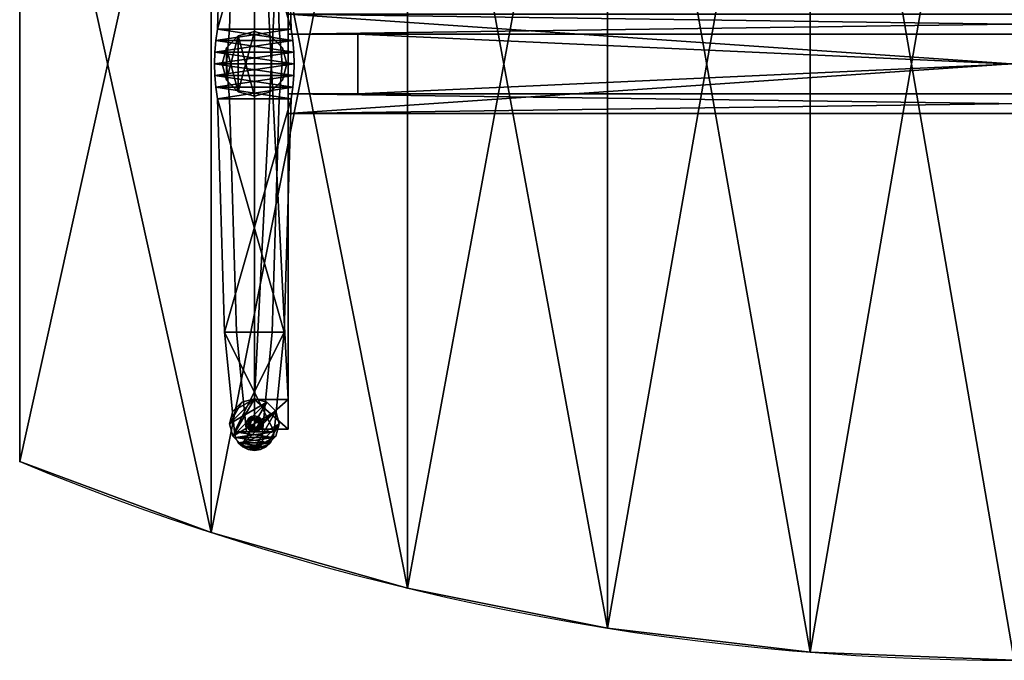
# Model space of a CAD drawing. Extents: x 0 to 2, y -1.07 to 0.27.
# Tile 1 of 4: x 0 to 0.99, y -1 to -0.36. Entities that reach past the tile are written whole.
import ezdxf

# ---------------------------------------------------------------- set-up
doc = ezdxf.new("R2010")
doc.units = 0
for name, color, linetype in [('ASCP2D', 1, 'CONTINUOUS'), ('ASCP3D_ANY', 1, 'CONTINUOUS'), ('ASCP3D_TI__AKZENT_2D', 1, 'CONTINUOUS'), ('ASCP3D_TI__GESTELL', 1, 'CONTINUOUS'), ('ASCP3D_TI__GLEITER', 1, 'CONTINUOUS'), ('ASCP3D_TI__KANTE_2D_2D', 1, 'CONTINUOUS'), ('ASCP3D_TI__PLATTE_2D', 1, 'CONTINUOUS'), ('DEFAULT', 7, 'CONTINUOUS'), ('SNAP', 7, 'CONTINUOUS')]:
    doc.layers.add(name, color=color, linetype=linetype)

# ---------------------------------------------------------------- blocks, each defined once
blk = doc.blocks.new('OB__000000')
at = {"layer": 'ASCP3D_TI__GLEITER'}
mesh = blk.add_polyface(dxfattribs=at)
corners = [(0.004, 0, -0.015), (0.003464, 0.002, -0.015), (0.003464, 0.002), (0.004, 0), (0.002, 0.003464, -0.015), (0.002, 0.003464), (0, 0.004, -0.015), (0, 0.004), (-0.002, 0.003464, -0.015), (-0.002, 0.003464), (-0.003464, 0.002, -0.015), (-0.003464, 0.002), (-0.004, 0, -0.015), (-0.004, 0), (-0.003464, -0.002, -0.015), (-0.003464, -0.002), (-0.002, -0.003464, -0.015), (-0.002, -0.003464), (0, -0.004, -0.015), (0, -0.004), (0.002, -0.003464, -0.015), (0.002, -0.003464), (0.003464, -0.002, -0.015), (0.003464, -0.002), (0.025, 0, -0.018), (0.021651, 0.0125, -0.018), (0.021651, 0.0125, -0.015), (0.025, 0, -0.015), (0.0125, 0.021651, -0.018), (0.0125, 0.021651, -0.015), (0, 0.025, -0.018), (0, 0.025, -0.015), (-0.0125, 0.021651, -0.018), (-0.0125, 0.021651, -0.015), (-0.021651, 0.0125, -0.018), (-0.021651, 0.0125, -0.015), (-0.025, 0, -0.018), (-0.025, 0, -0.015), (-0.021651, -0.0125, -0.018), (-0.021651, -0.0125, -0.015), (-0.0125, -0.021651, -0.018), (-0.0125, -0.021651, -0.015), (0, -0.025, -0.018), (0, -0.025, -0.015), (0.0125, -0.021651, -0.018), (0.0125, -0.021651, -0.015), (0.021651, -0.0125, -0.018), (0.021651, -0.0125, -0.015)]
mesh.append_faces([[corners[k] for k in face] for face in [(0, 2, 3), (3, 1, 0), (1, 5, 2), (2, 4, 1), (4, 7, 5), (5, 6, 4), (6, 9, 7), (7, 8, 6), (8, 11, 9), (9, 10, 8), (10, 13, 11), (11, 12, 10), (12, 15, 13), (13, 14, 12), (14, 17, 15), (15, 16, 14), (16, 19, 17), (17, 18, 16), (18, 21, 19), (19, 20, 18), (20, 23, 21), (21, 22, 20), (22, 3, 23), (23, 0, 22), (24, 26, 27), (27, 25, 24), (25, 29, 26), (26, 28, 25), (28, 31, 29), (29, 30, 28), (30, 33, 31), (31, 32, 30), (32, 35, 33), (33, 34, 32), (34, 37, 35), (35, 36, 34), (36, 39, 37), (37, 38, 36), (38, 41, 39), (39, 40, 38), (40, 43, 41), (41, 42, 40), (42, 45, 43), (43, 44, 42), (44, 47, 45), (45, 46, 44), (46, 27, 47), (47, 24, 46)]], dxfattribs={"vtx0": -1, "color": 253})
mesh.append_faces([[corners[k] for k in face] for face in [(27, 45, 43), (43, 47, 27), (26, 43, 41), (41, 27, 26), (29, 41, 39), (39, 26, 29), (31, 35, 37), (37, 33, 31), (31, 39, 37), (37, 29, 31)]], dxfattribs={"vtx0": -1, "vtx2": -1, "color": 253})
mesh.append_faces([[corners[k] for k in face] for face in [(26, 27, 43), (41, 43, 27), (29, 26, 41), (39, 41, 26), (31, 29, 39), (37, 39, 29)]], dxfattribs={"vtx1": -1, "vtx2": -1, "color": 253})
mesh.append_faces([[corners[k] for k in face] for face in [(0, 1, 2), (3, 2, 1), (1, 4, 5), (2, 5, 4), (4, 6, 7), (5, 7, 6), (6, 8, 9), (7, 9, 8), (8, 10, 11), (9, 11, 10), (10, 12, 13), (11, 13, 12), (12, 14, 15), (13, 15, 14), (14, 16, 17), (15, 17, 16), (16, 18, 19), (17, 19, 18), (18, 20, 21), (19, 21, 20), (20, 22, 23), (21, 23, 22), (22, 0, 3), (23, 3, 0), (24, 25, 26), (27, 26, 25), (25, 28, 29), (26, 29, 28), (28, 30, 31), (29, 31, 30), (30, 32, 33), (31, 33, 32), (32, 34, 35), (33, 35, 34), (34, 36, 37), (35, 37, 36), (36, 38, 39), (37, 39, 38), (38, 40, 41), (39, 41, 40), (40, 42, 43), (41, 43, 42), (42, 44, 45), (43, 45, 44), (44, 46, 47), (45, 47, 46), (46, 24, 27), (47, 27, 24), (27, 47, 45), (43, 45, 47), (31, 33, 35), (37, 35, 33)]], dxfattribs={"vtx2": -1, "color": 253})
blk = doc.blocks.new('OB__000002')
at = {"layer": 'ASCP3D_TI__GLEITER'}
blk.add_blockref('OB__000000', (0.236, -0.762, 0.018), dxfattribs=at)
blk = doc.blocks.new('OB__000005')
at = {"layer": 'ASCP3D_TI__KANTE_2D_2D'}
mesh = blk.add_polyface(dxfattribs=at)
corners = [(2, 0, -0.025), (2, -0.8, -0.025), (2, -0.8), (2, 0), (0, 0, -0.025), (0, -0.8, -0.025), (0, -0.8), (0, 0), (0.192418, -0.871399, -0.025), (0.192418, -0.871399), (0.389869, -0.927398, -0.025), (0.389869, -0.927398), (0.591122, -0.967648, -0.025), (0.591122, -0.967648), (0.794922, -0.991899, -0.025), (0.794922, -0.991899), (1, -1, -0.025), (1, -1), (1.20508, -0.991899), (1.20508, -0.991899, -0.025), (1.40888, -0.967648, -0.025), (1.40888, -0.967648), (1.61013, -0.927398, -0.025), (1.61013, -0.927398), (1.80758, -0.871399, -0.025), (1.80758, -0.871399), (0.192418, 0.071399, -0.025), (0.192418, 0.071399), (0.389869, 0.127398, -0.025), (0.389869, 0.127398), (0.591122, 0.167648, -0.025), (0.591122, 0.167648), (0.794922, 0.191899, -0.025), (0.794922, 0.191899), (1, 0.2, -0.025), (1, 0.2), (1.20508, 0.191899, -0.025), (1.20508, 0.191899), (1.40888, 0.167648, -0.025), (1.40888, 0.167648), (1.61013, 0.127398, -0.025), (1.61013, 0.127398), (1.80758, 0.071399, -0.025), (1.80758, 0.071399)]
mesh.append_faces([[corners[k] for k in face] for face in [(0, 2, 3), (4, 6, 7), (8, 6, 9), (10, 9, 11), (12, 11, 13), (14, 13, 15), (16, 15, 17), (18, 16, 19), (20, 18, 21), (22, 21, 23), (24, 23, 25), (1, 25, 2), (26, 7, 27), (28, 27, 29), (30, 29, 31), (32, 31, 33), (34, 33, 35), (36, 35, 37), (38, 37, 39), (40, 39, 41), (42, 41, 43), (0, 43, 42)]], dxfattribs={"vtx0": -1, "color": 31})
mesh.append_faces([[corners[k] for k in face] for face in [(3, 2, 1), (3, 1, 0), (7, 6, 5), (7, 5, 4), (9, 6, 5), (9, 5, 8), (11, 9, 8), (11, 8, 10), (13, 11, 10), (13, 10, 12), (15, 13, 12), (15, 12, 14), (17, 15, 14), (17, 14, 16), (19, 16, 17), (19, 17, 18), (21, 18, 19), (21, 19, 20), (23, 21, 20), (23, 20, 22), (25, 23, 22), (25, 22, 24), (2, 25, 24), (2, 24, 1), (27, 7, 4), (27, 4, 26), (29, 27, 26), (29, 26, 28), (31, 29, 28), (31, 28, 30), (33, 31, 30), (33, 30, 32), (35, 33, 32), (35, 32, 34), (37, 35, 34), (37, 34, 36), (39, 37, 36), (39, 36, 38), (41, 39, 38), (41, 38, 40), (43, 41, 40), (43, 40, 42), (42, 43, 3), (42, 3, 0)]], dxfattribs={"vtx0": -1, "vtx1": -1, "vtx2": -1, "color": 31})
mesh.append_faces([[corners[k] for k in face] for face in [(0, 1, 2), (4, 5, 6), (8, 5, 6), (10, 8, 9), (12, 10, 11), (14, 12, 13), (16, 14, 15), (18, 17, 16), (20, 19, 18), (22, 20, 21), (24, 22, 23), (1, 24, 25), (26, 4, 7), (28, 26, 27), (30, 28, 29), (32, 30, 31), (34, 32, 33), (36, 34, 35), (38, 36, 37), (40, 38, 39), (42, 40, 41), (0, 3, 43)]], dxfattribs={"vtx2": -1, "color": 31})
blk = doc.blocks.new('OB__000006')
at = {"layer": 'ASCP3D_TI__KANTE_2D_2D'}
blk.add_blockref('OB__000005', (0, 0, 0.72), dxfattribs=at)
blk = doc.blocks.new('OB__000007')
at = {"layer": 'ASCP3D_TI__GESTELL'}
mesh = blk.add_polyface(dxfattribs=at)
corners = [(0.008, -0.018794, 0.00684), (0.008, -0.018794, 0.00004), (0.018, -0.118794, 0.010672), (0.018, -0.118794, 0.02534), (-0.008, -0.018794, 0.00684), (-0.008, -0.018794, 0.00004), (-0.018, -0.118794, 0.010672), (-0.018, -0.118794, 0.02534), (-0.02, -0.018794, 0.01084), (0.02, -0.018794, 0.01084), (0.03, -0.118794, 0.02934), (-0.03, -0.118794, 0.02934), (0.02, -0.018794, 0.00684), (0.03, -0.118794, 0.02534), (-0.02, -0.018794, 0.00684), (-0.03, -0.118794, 0.02534), (0.025, -0.353794, 0.016388), (0.025, -0.353794, 0.04484), (-0.025, -0.353794, 0.04484), (-0.025, -0.353794, 0.016388), (0.037, -0.353794, 0.04884), (0.037, -0.353794, 0.04484), (-0.037, -0.353794, 0.04484), (-0.037, -0.353794, 0.04884), (-0.038665, -0.365397, 0.04884), (-0.038665, -0.365397, 0.04484), (0.038665, -0.365397, 0.04884), (0.038665, -0.365397, 0.04484)]
mesh.append_faces([[corners[k] for k in face] for face in [(3, 1, 0), (7, 5, 4), (11, 9, 8), (12, 10, 13), (13, 9, 12), (14, 11, 8), (8, 15, 14), (10, 21, 13), (13, 20, 10), (11, 22, 23), (23, 15, 11), (22, 24, 23), (23, 25, 22), (21, 26, 20), (20, 27, 21), (27, 22, 21), (26, 23, 20)]], dxfattribs={"vtx0": -1, "color": 252})
mesh.append_faces([[corners[k] for k in face] for face in [(0, 2, 3), (4, 6, 7), (8, 10, 11), (3, 16, 17), (17, 2, 3)]], dxfattribs={"vtx0": -1, "vtx1": -1, "color": 252})
mesh.append_faces([[corners[k] for k in face] for face in [(3, 2, 1), (7, 6, 5), (11, 10, 9), (3, 2, 16), (17, 16, 2), (7, 19, 6), (6, 18, 7), (10, 23, 11), (11, 20, 10)]], dxfattribs={"vtx0": -1, "vtx2": -1, "color": 252})
mesh.append_faces([[corners[k] for k in face] for face in [(7, 18, 19), (6, 19, 18)]], dxfattribs={"vtx1": -1, "vtx2": -1, "color": 252})
mesh.append_faces([[corners[k] for k in face] for face in [(0, 1, 2), (4, 5, 6), (8, 9, 10), (12, 9, 10), (13, 10, 9), (14, 15, 11), (8, 11, 15), (10, 20, 21), (13, 21, 20), (11, 15, 22), (23, 22, 15), (10, 20, 23), (11, 23, 20), (21, 22, 25), (20, 23, 24)]], dxfattribs={"vtx2": -1, "color": 252})
mesh = blk.add_polyface(dxfattribs=at)
corners = [(-0.025, -0.353794, 0.04484), (-0.028, -0.388794, 0.04484), (-0.028, -0.388794, 0.016388), (-0.025, -0.353794, 0.016388), (0.025, -0.353794, 0.04484), (0.028, -0.388794, 0.04484), (0.028, -0.388794, 0.016388), (0.025, -0.353794, 0.016388), (-0.037, -0.353794, 0.04484), (-0.038665, -0.365397, 0.04484), (-0.038665, -0.365397, 0.04884), (-0.037, -0.353794, 0.04884), (-0.039666, -0.377076, 0.04484), (-0.039666, -0.377076, 0.04884), (-0.04, -0.388794, 0.04484), (-0.04, -0.388794, 0.04884), (0.037, -0.353794, 0.04484), (0.038665, -0.365397, 0.04484), (0.038665, -0.365397, 0.04884), (0.037, -0.353794, 0.04884), (0.039666, -0.377076, 0.04484), (0.039666, -0.377076, 0.04884), (0.04, -0.388794, 0.04484), (0.04, -0.388794, 0.04884)]
mesh.append_faces([[corners[k] for k in face] for face in [(9, 13, 10), (10, 12, 9), (12, 15, 13), (13, 14, 12), (17, 21, 18), (18, 20, 17), (20, 23, 21), (21, 22, 20)]], dxfattribs={"vtx0": -1, "color": 252})
mesh.append_faces([[corners[k] for k in face] for face in [(16, 9, 17), (19, 10, 18)]], dxfattribs={"vtx0": -1, "vtx1": -1, "color": 252})
mesh.append_faces([[corners[k] for k in face] for face in [(0, 2, 3), (3, 1, 0), (4, 6, 7), (7, 5, 4), (12, 22, 20), (20, 14, 12), (9, 20, 17), (17, 12, 9), (17, 9, 8), (13, 23, 21), (21, 15, 13), (18, 10, 11), (10, 21, 18), (18, 13, 10)]], dxfattribs={"vtx0": -1, "vtx2": -1, "color": 252})
mesh.append_faces([[corners[k] for k in face] for face in [(12, 14, 22), (20, 22, 14), (9, 12, 20), (17, 20, 12), (13, 15, 23), (21, 23, 15), (10, 13, 21), (18, 21, 13)]], dxfattribs={"vtx1": -1, "vtx2": -1, "color": 252})
mesh.append_faces([[corners[k] for k in face] for face in [(0, 1, 2), (3, 2, 1), (4, 5, 6), (7, 6, 5), (8, 9, 10), (11, 10, 9), (9, 12, 13), (10, 13, 12), (12, 14, 15), (13, 15, 14), (16, 17, 18), (19, 18, 17), (17, 20, 21), (18, 21, 20), (20, 22, 23), (21, 23, 22)]], dxfattribs={"vtx2": -1, "color": 252})
mesh = blk.add_polyface(dxfattribs=at)
corners = [(0.025, -0.423794, 0.04484), (0.028, -0.388794, 0.04484), (0.028, -0.388794, 0.016388), (0.025, -0.423794, 0.016388), (-0.025, -0.423794, 0.04484), (-0.028, -0.388794, 0.04484), (-0.028, -0.388794, 0.016388), (-0.025, -0.423794, 0.016388), (-0.04, -0.388794, 0.04484), (-0.039666, -0.400511, 0.04484), (-0.039666, -0.400511, 0.04884), (-0.04, -0.388794, 0.04884), (-0.038665, -0.412191, 0.04484), (-0.038665, -0.412191, 0.04884), (-0.037, -0.423794, 0.04884), (-0.037, -0.423794, 0.04484), (0.04, -0.388794, 0.04484), (0.039666, -0.400511, 0.04484), (0.039666, -0.400511, 0.04884), (0.04, -0.388794, 0.04884), (0.038665, -0.412191, 0.04484), (0.038665, -0.412191, 0.04884), (0.037, -0.423794, 0.04884), (0.037, -0.423794, 0.04484)]
mesh.append_faces([[corners[k] for k in face] for face in [(8, 10, 11), (11, 9, 8), (9, 13, 10), (10, 12, 9), (12, 14, 13), (13, 15, 12), (16, 18, 19), (19, 17, 16), (17, 21, 18), (18, 20, 17), (20, 22, 21), (21, 23, 20)]], dxfattribs={"vtx0": -1, "color": 252})
mesh.append_faces([[corners[k] for k in face] for face in [(0, 2, 3), (3, 1, 0), (4, 6, 7), (7, 5, 4), (8, 17, 16), (16, 9, 8), (9, 20, 17), (17, 12, 9), (12, 23, 20), (20, 15, 12), (11, 18, 19), (19, 10, 11), (10, 21, 18), (18, 13, 10), (13, 22, 21), (21, 14, 13)]], dxfattribs={"vtx0": -1, "vtx2": -1, "color": 252})
mesh.append_faces([[corners[k] for k in face] for face in [(8, 9, 17), (16, 17, 9), (9, 12, 20), (17, 20, 12), (11, 10, 18), (19, 18, 10), (10, 13, 21), (18, 21, 13)]], dxfattribs={"vtx1": -1, "vtx2": -1, "color": 252})
mesh.append_faces([[corners[k] for k in face] for face in [(0, 1, 2), (3, 2, 1), (4, 5, 6), (7, 6, 5), (8, 9, 10), (11, 10, 9), (9, 12, 13), (10, 13, 12), (16, 17, 18), (19, 18, 17), (17, 20, 21), (18, 21, 20)]], dxfattribs={"vtx2": -1, "color": 252})
mesh = blk.add_polyface(dxfattribs=at)
corners = [(0.02, -0.758794, 0.00684), (0.02, -0.758794, 0.01084), (0.03, -0.658794, 0.02934), (0.03, -0.658794, 0.02534), (0.008, -0.758794, 0.00684), (0.008, -0.758794, 0.00004), (0.018, -0.658794, 0.010672), (0.018, -0.658794, 0.02534), (-0.008, -0.758794, 0.00684), (-0.008, -0.758794, 0.00004), (-0.018, -0.658794, 0.010672), (-0.018, -0.658794, 0.02534), (-0.02, -0.758794, 0.01084), (-0.03, -0.658794, 0.02934), (-0.02, -0.758794, 0.00684), (-0.03, -0.658794, 0.02534), (0.025, -0.423794, 0.016388), (0.025, -0.423794, 0.04484), (-0.025, -0.423794, 0.04484), (-0.025, -0.423794, 0.016388), (0.037, -0.423794, 0.04884), (0.037, -0.423794, 0.04484), (-0.037, -0.423794, 0.04484), (-0.037, -0.423794, 0.04884), (-0.038665, -0.412191, 0.04484), (-0.038665, -0.412191, 0.04884), (0.038665, -0.412191, 0.04484), (0.038665, -0.412191, 0.04884)]
mesh.append_faces([[corners[k] for k in face] for face in [(0, 2, 3), (3, 1, 0), (7, 5, 4), (11, 9, 8), (13, 1, 12), (14, 13, 12), (12, 15, 14), (2, 21, 3), (3, 20, 2), (13, 22, 23), (23, 15, 13)]], dxfattribs={"vtx0": -1, "color": 252})
mesh.append_faces([[corners[k] for k in face] for face in [(4, 6, 7), (8, 10, 11), (12, 2, 13), (7, 16, 17), (17, 6, 7)]], dxfattribs={"vtx0": -1, "vtx1": -1, "color": 252})
mesh.append_faces([[corners[k] for k in face] for face in [(7, 6, 5), (11, 10, 9), (13, 2, 1), (7, 6, 16), (17, 16, 6), (11, 19, 10), (10, 18, 11), (2, 23, 13), (13, 20, 2)]], dxfattribs={"vtx0": -1, "vtx2": -1, "color": 252})
mesh.append_faces([[corners[k] for k in face] for face in [(11, 18, 19), (10, 19, 18)]], dxfattribs={"vtx1": -1, "vtx2": -1, "color": 252})
mesh.append_faces([[corners[k] for k in face] for face in [(0, 1, 2), (3, 2, 1), (4, 5, 6), (8, 9, 10), (12, 1, 2), (14, 15, 13), (12, 13, 15), (2, 20, 21), (3, 21, 20), (13, 15, 22), (23, 22, 15), (2, 20, 23), (13, 23, 20), (24, 22, 23), (25, 23, 22), (26, 21, 20), (27, 20, 21), (24, 22, 21), (26, 21, 22), (25, 23, 20), (27, 20, 23)]], dxfattribs={"vtx2": -1, "color": 252})
mesh = blk.add_polyface(dxfattribs=at)
corners = [(-0.008, -0.750794, 0.00004), (-0.007391, -0.747732, 0.00004), (-0.007391, -0.747732, 0.01004), (-0.008, -0.750794, 0.01004), (-0.005657, -0.745137, 0.00004), (-0.005657, -0.745137, 0.01004), (-0.003061, -0.743403, 0.00004), (-0.003061, -0.743403, 0.01004), (0, -0.742794, 0.00004), (0, -0.742794, 0.01004), (-0.003696, -0.749263, 0.01004), (-0.002828, -0.747965, 0.01004), (-0.002828, -0.747965, 0.00004), (-0.003696, -0.749263, 0.00004), (-0.001531, -0.747098, 0.01004), (-0.001531, -0.747098, 0.00004), (0, -0.746794, 0.01004), (0, -0.746794, 0.00004), (0.001531, -0.747098, 0.00004), (-0.004, -0.750794, 0.00004), (-0.004, -0.750794, 0.01004)]
mesh.append_faces([[corners[k] for k in face] for face in [(1, 5, 2), (2, 4, 1), (4, 7, 5), (5, 6, 4), (6, 9, 7), (7, 8, 6), (10, 12, 13), (13, 11, 10), (11, 15, 12), (12, 14, 11), (14, 17, 15), (15, 16, 14), (16, 18, 17)]], dxfattribs={"vtx0": -1, "color": 252})
mesh.append_faces([[corners[k] for k in face] for face in [(6, 12, 15), (15, 4, 6), (1, 19, 13), (13, 0, 1), (9, 14, 16), (16, 7, 9), (2, 20, 10), (10, 3, 2), (5, 10, 11), (11, 2, 5), (7, 11, 14), (14, 5, 7)]], dxfattribs={"vtx0": -1, "vtx2": -1, "color": 252})
mesh.append_faces([[corners[k] for k in face] for face in [(6, 4, 12), (15, 12, 4), (9, 7, 14), (16, 14, 7), (2, 3, 20), (5, 2, 10), (11, 10, 2), (7, 5, 11), (14, 11, 5)]], dxfattribs={"vtx1": -1, "vtx2": -1, "color": 252})
mesh.append_faces([[corners[k] for k in face] for face in [(0, 1, 2), (3, 2, 1), (1, 4, 5), (2, 5, 4), (4, 6, 7), (5, 7, 6), (6, 8, 9), (7, 9, 8), (10, 11, 12), (13, 12, 11), (11, 14, 15), (12, 15, 14), (14, 16, 17), (15, 17, 16)]], dxfattribs={"vtx2": -1, "color": 252})
mesh = blk.add_polyface(dxfattribs=at)
corners = [(-0.005657, -0.756451, 0.00004), (-0.007391, -0.753855, 0.00004), (-0.007391, -0.753855, 0.01004), (-0.005657, -0.756451, 0.01004), (-0.008, -0.750794, 0.00004), (-0.008, -0.750794, 0.01004), (-0.007391, -0.747732, 0.01004), (-0.007391, -0.747732, 0.00004), (0, -0.754794, 0.01004), (-0.001531, -0.754489, 0.01004), (-0.001531, -0.754489, 0.00004), (0, -0.754794, 0.00004), (-0.002828, -0.753622, 0.01004), (-0.002828, -0.753622, 0.00004), (-0.003696, -0.752325, 0.01004), (-0.003696, -0.752325, 0.00004), (-0.004, -0.750794, 0.01004), (-0.004, -0.750794, 0.00004), (-0.003696, -0.749263, 0.01004), (-0.003696, -0.749263, 0.00004), (-0.003061, -0.758185, 0.00004), (-0.003061, -0.758185, 0.01004)]
mesh.append_faces([[corners[k] for k in face] for face in [(3, 1, 0), (1, 5, 2), (2, 4, 1), (4, 6, 5), (5, 7, 4), (8, 10, 11), (11, 9, 8), (9, 13, 10), (10, 12, 9), (12, 15, 13), (13, 14, 12), (14, 17, 15), (15, 16, 14), (16, 19, 17), (17, 18, 16)]], dxfattribs={"vtx0": -1, "color": 252})
mesh.append_faces([[corners[k] for k in face] for face in [(1, 13, 15), (15, 0, 1), (0, 10, 13), (5, 14, 16), (16, 2, 5), (2, 12, 14), (14, 3, 2), (3, 9, 12)]], dxfattribs={"vtx0": -1, "vtx2": -1, "color": 252})
mesh.append_faces([[corners[k] for k in face] for face in [(7, 4, 17), (19, 17, 4), (1, 0, 13), (15, 13, 0), (13, 10, 20), (18, 16, 5), (5, 2, 14), (16, 14, 2), (2, 3, 12), (14, 12, 3), (12, 9, 21)]], dxfattribs={"vtx1": -1, "vtx2": -1, "color": 252})
mesh.append_faces([[corners[k] for k in face] for face in [(0, 1, 2), (3, 2, 1), (1, 4, 5), (2, 5, 4), (8, 9, 10), (11, 10, 9), (9, 12, 13), (10, 13, 12), (12, 14, 15), (13, 15, 14), (14, 16, 17), (15, 17, 16), (16, 18, 19), (17, 19, 18)]], dxfattribs={"vtx2": -1, "color": 252})
mesh = blk.add_polyface(dxfattribs=at)
corners = [(0, -0.742794, 0.00004), (0.003061, -0.743403, 0.00004), (0.003061, -0.743403, 0.01004), (0, -0.742794, 0.01004), (0.005657, -0.745137, 0.00004), (0.005657, -0.745137, 0.01004), (0.007391, -0.747732, 0.00004), (0.007391, -0.747732, 0.01004), (0.008, -0.750794, 0.01004), (0.008, -0.750794, 0.00004), (0, -0.746794, 0.01004), (0.001531, -0.747098, 0.01004), (0.001531, -0.747098, 0.00004), (0, -0.746794, 0.00004), (0.002828, -0.747965, 0.01004), (0.002828, -0.747965, 0.00004), (0.003696, -0.749263, 0.01004), (0.003696, -0.749263, 0.00004), (0.004, -0.750794, 0.01004)]
mesh.append_faces([[corners[k] for k in face] for face in [(0, 2, 3), (3, 1, 0), (1, 5, 2), (2, 4, 1), (4, 7, 5), (5, 6, 4), (6, 8, 7), (7, 9, 6), (13, 11, 10), (11, 15, 12), (12, 14, 11), (14, 17, 15), (15, 16, 14)]], dxfattribs={"vtx0": -1, "color": 252})
mesh.append_faces([[corners[k] for k in face] for face in [(1, 13, 12), (12, 0, 1), (6, 15, 17), (17, 4, 6), (2, 10, 11), (11, 3, 2), (18, 7, 8), (7, 14, 16), (16, 5, 7), (5, 11, 14), (14, 2, 5)]], dxfattribs={"vtx0": -1, "vtx2": -1, "color": 252})
mesh.append_faces([[corners[k] for k in face] for face in [(1, 0, 13), (12, 13, 0), (6, 4, 15), (17, 15, 4), (2, 3, 10), (11, 10, 3), (8, 7, 16), (18, 16, 7), (7, 5, 14), (16, 14, 5), (5, 2, 11), (14, 11, 2)]], dxfattribs={"vtx1": -1, "vtx2": -1, "color": 252})
mesh.append_faces([[corners[k] for k in face] for face in [(0, 1, 2), (3, 2, 1), (1, 4, 5), (2, 5, 4), (4, 6, 7), (5, 7, 6), (10, 11, 12), (13, 12, 11), (11, 14, 15), (12, 15, 14), (14, 16, 17), (15, 17, 16)]], dxfattribs={"vtx2": -1, "color": 252})
mesh = blk.add_polyface(dxfattribs=at)
corners = [(0.008, -0.750794, 0.00004), (0.007391, -0.753855, 0.00004), (0.007391, -0.753855, 0.01004), (0.008, -0.750794, 0.01004), (0.005657, -0.756451, 0.00004), (0.005657, -0.756451, 0.01004), (0.007391, -0.747732, 0.00004), (0.007391, -0.747732, 0.01004), (0.004, -0.750794, 0.01004), (0.003696, -0.752325, 0.01004), (0.003696, -0.752325, 0.00004), (0.004, -0.750794, 0.00004), (0.002828, -0.753622, 0.01004), (0.002828, -0.753622, 0.00004), (0.001531, -0.754489, 0.01004), (0.001531, -0.754489, 0.00004), (0, -0.754794, 0.01004), (0, -0.754794, 0.00004), (0.003696, -0.749263, 0.01004), (0.003696, -0.749263, 0.00004), (0.003061, -0.758185, 0.00004), (0.003061, -0.758185, 0.01004)]
mesh.append_faces([[corners[k] for k in face] for face in [(0, 2, 3), (3, 1, 0), (1, 5, 2), (2, 4, 1), (8, 10, 11), (11, 9, 8), (9, 13, 10), (10, 12, 9), (12, 15, 13), (13, 14, 12), (14, 17, 15), (15, 16, 14), (18, 11, 19), (19, 8, 18)]], dxfattribs={"vtx0": -1, "color": 252})
mesh.append_faces([[corners[k] for k in face] for face in [(20, 13, 15), (1, 11, 10), (10, 0, 1), (21, 12, 14), (5, 9, 12), (12, 2, 5), (2, 8, 9), (9, 3, 2), (3, 18, 8)]], dxfattribs={"vtx0": -1, "vtx2": -1, "color": 252})
mesh.append_faces([[corners[k] for k in face] for face in [(15, 13, 4), (1, 0, 11), (10, 11, 0), (14, 12, 5), (16, 14, 21), (5, 2, 9), (12, 9, 2), (2, 3, 8), (9, 8, 3)]], dxfattribs={"vtx1": -1, "vtx2": -1, "color": 252})
mesh.append_faces([[corners[k] for k in face] for face in [(0, 1, 2), (3, 2, 1), (1, 4, 5), (2, 5, 4), (6, 0, 3), (7, 3, 0), (8, 9, 10), (11, 10, 9), (9, 12, 13), (10, 13, 12), (12, 14, 15), (13, 15, 14), (14, 16, 17), (15, 17, 16), (18, 8, 11), (19, 11, 8)]], dxfattribs={"vtx2": -1, "color": 252})
mesh = blk.add_polyface(dxfattribs=at)
corners = [(-0.02, -0.758794, 0.01084), (0.019021, -0.764601, 0.008727), (-0.019021, -0.764601, 0.008727), (0.02, -0.758794, 0.01084), (0, -0.758794, 0.00004), (-0.003061, -0.758185, 0.00004), (-0.003061, -0.758185, 0.01004), (0, -0.758794, 0.01004), (-0.005657, -0.756451, 0.00004), (-0.005657, -0.756451, 0.01004), (-0.007391, -0.753855, 0.01004), (-0.02, -0.758794, 0.00684), (-0.019021, -0.764601, 0.004727), (-0.01618, -0.769841, 0.00282), (-0.01618, -0.769841, 0.00682), (-0.011756, -0.773998, 0.001306), (-0.011756, -0.773998, 0.005306), (-0.00618, -0.776668, 0.000335), (-0.00618, -0.776668, 0.004335), (0, -0.777588), (0, -0.777588, 0.004), (-0.001531, -0.754489, 0.00004), (-0.002828, -0.753622, 0.00004), (0.01618, -0.769841, 0.00682), (0.011756, -0.773998, 0.005306), (0.00618, -0.776668, 0.004335), (-0.001531, -0.754489, 0.01004), (-0.002828, -0.753622, 0.01004), (0, -0.754794, 0.01004)]
mesh.append_faces([[corners[k] for k in face] for face in [(4, 6, 7), (7, 5, 4), (5, 9, 6), (6, 8, 5), (8, 10, 9), (11, 2, 0), (0, 12, 11), (12, 14, 2), (2, 13, 12), (13, 16, 14), (14, 15, 13), (15, 18, 16), (16, 17, 15), (17, 20, 18), (18, 19, 17)]], dxfattribs={"vtx0": -1, "color": 252})
mesh.append_faces([[corners[k] for k in face] for face in [(0, 1, 2), (2, 3, 0), (6, 28, 7), (7, 26, 6)]], dxfattribs={"vtx0": -1, "vtx1": -1, "color": 252})
mesh.append_faces([[corners[k] for k in face] for face in [(22, 5, 8), (23, 16, 14), (24, 18, 16), (25, 18, 18), (1, 14, 2), (27, 6, 9), (6, 26, 28), (7, 28, 26)]], dxfattribs={"vtx0": -1, "vtx2": -1, "color": 252})
mesh.append_faces([[corners[k] for k in face] for face in [(8, 5, 21), (14, 16, 24), (16, 18, 25), (2, 14, 23), (9, 6, 26)]], dxfattribs={"vtx1": -1, "vtx2": -1, "color": 252})
mesh.append_faces([[corners[k] for k in face] for face in [(4, 5, 6), (7, 6, 5), (5, 8, 9), (6, 9, 8), (11, 12, 2), (0, 2, 12), (12, 13, 14), (2, 14, 13), (13, 15, 16), (14, 16, 15), (15, 17, 18), (16, 18, 17), (17, 19, 20), (18, 20, 19), (25, 20, 18), (18, 18, 20)]], dxfattribs={"vtx2": -1, "color": 252})
mesh = blk.add_polyface(dxfattribs=at)
corners = [(-0.02, -0.758794, 0.01084), (0.02, -0.758794, 0.01084), (0.019021, -0.764601, 0.008727), (-0.019021, -0.764601, 0.008727), (0.005657, -0.756451, 0.00004), (0.003061, -0.758185, 0.00004), (0.003061, -0.758185, 0.01004), (0.005657, -0.756451, 0.01004), (0, -0.758794, 0.00004), (0, -0.758794, 0.01004), (0, -0.777588), (0.00618, -0.776668, 0.000335), (0.00618, -0.776668, 0.004335), (0, -0.777588, 0.004), (0.011756, -0.773998, 0.001306), (0.011756, -0.773998, 0.005306), (0.01618, -0.769841, 0.00282), (0.01618, -0.769841, 0.00682), (0.019021, -0.764601, 0.004727), (0.02, -0.758794, 0.00684), (0.001531, -0.754489, 0.00004), (0, -0.754794, 0.00004), (0.002828, -0.753622, 0.00004), (-0.011756, -0.773998, 0.005306), (-0.01618, -0.769841, 0.00682), (-0.00618, -0.776668, 0.004335), (0.002828, -0.753622, 0.01004), (0.001531, -0.754489, 0.01004), (0, -0.754794, 0.01004)]
mesh.append_faces([[corners[k] for k in face] for face in [(4, 6, 7), (7, 5, 4), (5, 9, 6), (6, 8, 5), (10, 12, 13), (13, 11, 10), (11, 15, 12), (12, 14, 11), (14, 17, 15), (15, 16, 14), (16, 2, 17), (17, 18, 16), (18, 1, 2), (2, 19, 18)]], dxfattribs={"vtx0": -1, "color": 252})
mesh.append_faces([[corners[k] for k in face] for face in [(0, 1, 2), (3, 2, 1), (8, 20, 21), (21, 5, 8), (20, 4, 5), (24, 15, 17), (23, 12, 15), (25, 13, 12), (3, 17, 2), (27, 7, 6), (9, 27, 28), (28, 6, 9)]], dxfattribs={"vtx0": -1, "vtx2": -1, "color": 252})
mesh.append_faces([[corners[k] for k in face] for face in [(8, 5, 20), (21, 20, 5), (5, 4, 22), (17, 15, 23), (15, 12, 25), (2, 17, 24), (6, 7, 26), (9, 6, 27)]], dxfattribs={"vtx1": -1, "vtx2": -1, "color": 252})
mesh.append_faces([[corners[k] for k in face] for face in [(4, 5, 6), (7, 6, 5), (5, 8, 9), (6, 9, 8), (10, 11, 12), (13, 12, 11), (11, 14, 15), (12, 15, 14), (14, 16, 17), (15, 17, 16), (16, 18, 2), (17, 2, 18), (18, 19, 1), (2, 1, 19)]], dxfattribs={"vtx2": -1, "color": 252})
blk = doc.blocks.new('OB__000008')
at = {"layer": 'ASCP3D_TI__GESTELL'}
blk.add_blockref('OB__000007', (0.236, -0.0112, 0.0132), dxfattribs=at)
blk = doc.blocks.new('OB__000010')
at = {"layer": 'ASCP3D_TI__GESTELL'}
mesh = blk.add_polyface(dxfattribs=at)
corners = [(0.034, -0.3875, -0.034), (1.488, -0.3875, -0.034), (1.488, -0.3875), (0.034, -0.3875), (0.034, -0.2875, -0.034), (1.488, -0.2875, -0.034), (1.488, -0.2875), (0.034, -0.2875), (0.034, 0), (0.034, 0, -0.034), (0.034, -0.675, -0.034), (0.034, -0.675), (0, 0), (0, 0, -0.034), (0, -0.675, -0.034), (0, -0.675), (1.488, 0), (1.488, 0, -0.034), (1.488, -0.675, -0.034), (1.488, -0.675), (1.522, 0), (1.522, 0, -0.034), (1.522, -0.675, -0.034), (1.522, -0.675), (1.488, -0.3075), (0.034, -0.3075), (0.034, -0.3675), (1.488, -0.3675), (0.104, -0.3075), (1.418, -0.3075), (1.418, -0.3675), (0.104, -0.3675)]
mesh.append_faces([[corners[k] for k in face] for face in [(0, 2, 3), (3, 1, 0), (4, 6, 7), (7, 5, 4), (8, 10, 11), (11, 9, 8), (12, 14, 15), (15, 13, 12), (16, 18, 19), (19, 17, 16), (20, 22, 23), (23, 21, 20), (4, 1, 5), (5, 0, 4), (13, 10, 14), (14, 9, 13), (17, 22, 18), (18, 21, 17), (7, 24, 25), (25, 6, 7), (26, 2, 3), (3, 27, 26), (12, 11, 15), (15, 8, 12), (16, 23, 19), (19, 20, 16)]], dxfattribs={"vtx0": -1, "color": 252})
mesh.append_faces([[corners[k] for k in face] for face in [(28, 30, 31), (31, 29, 28)]], dxfattribs={"vtx0": -1, "vtx1": -1, "color": 252})
mesh.append_faces([[corners[k] for k in face] for face in [(28, 29, 30), (31, 30, 29)]], dxfattribs={"vtx0": -1, "vtx2": -1, "color": 252})
mesh.append_faces([[corners[k] for k in face] for face in [(0, 1, 2), (3, 2, 1), (4, 5, 6), (7, 6, 5), (8, 9, 10), (11, 10, 9), (12, 13, 14), (15, 14, 13), (16, 17, 18), (19, 18, 17), (20, 21, 22), (23, 22, 21), (4, 0, 1), (5, 1, 0), (13, 9, 10), (14, 10, 9), (17, 21, 22), (18, 22, 21), (7, 6, 24), (25, 24, 6), (26, 27, 2), (3, 2, 27), (12, 8, 11), (15, 11, 8), (16, 20, 23), (19, 23, 20)]], dxfattribs={"vtx2": -1, "color": 252})
blk = doc.blocks.new('OB__000011')
at = {"layer": 'ASCP3D_TI__GESTELL'}
blk.add_blockref('OB__000010', (0.236, -0.0625, 0.695), dxfattribs=at)
blk = doc.blocks.new('OB__000012')
at = {"layer": 'ASCP3D_TI__GESTELL'}
mesh = blk.add_polyface(dxfattribs=at)
corners = [(0.0325, 0), (0.028146, 0.01625), (0.028146, 0.01625, 0.599), (0.0325, 0, 0.599), (0.01625, 0.028146), (0.01625, 0.028146, 0.599), (0, 0.0325), (0, 0.0325, 0.599), (-0.01625, 0.028146), (-0.01625, 0.028146, 0.599), (-0.028146, 0.01625), (-0.028146, 0.01625, 0.599), (-0.0325, 0), (-0.0325, 0, 0.599), (-0.028146, -0.01625), (-0.028146, -0.01625, 0.599), (-0.01625, -0.028146), (-0.01625, -0.028146, 0.599), (0, -0.0325), (0, -0.0325, 0.599), (0.01625, -0.028146), (0.01625, -0.028146, 0.599), (0.028146, -0.01625), (0.028146, -0.01625, 0.599), (0, -0.0325, 0.633), (0, 0.0325, 0.633), (-0.01625, 0.028146, 0.633), (-0.028146, 0.01625, 0.633), (-0.0325, 0, 0.633), (-0.028146, -0.01625, 0.633), (-0.01625, -0.028146, 0.633)]
mesh.append_faces([[corners[k] for k in face] for face in [(0, 2, 3), (3, 1, 0), (1, 5, 2), (2, 4, 1), (4, 7, 5), (5, 6, 4), (6, 9, 7), (7, 8, 6), (8, 11, 9), (9, 10, 8), (10, 13, 11), (11, 12, 10), (12, 15, 13), (13, 14, 12), (14, 17, 15), (15, 16, 14), (16, 19, 17), (17, 18, 16), (18, 21, 19), (19, 20, 18), (20, 23, 21), (21, 22, 20), (22, 3, 23), (23, 0, 22), (24, 7, 25), (25, 19, 24), (25, 9, 7), (7, 26, 25), (26, 11, 9), (9, 27, 26), (27, 13, 11), (11, 28, 27), (28, 15, 13), (13, 29, 28), (29, 17, 15), (15, 30, 29), (30, 19, 17), (17, 24, 30), (25, 30, 24), (24, 26, 25)]], dxfattribs={"vtx0": -1, "color": 252})
mesh.append_faces([[corners[k] for k in face] for face in [(27, 29, 29), (29, 28, 27), (26, 29, 30), (30, 27, 26)]], dxfattribs={"vtx0": -1, "vtx2": -1, "color": 252})
mesh.append_faces([[corners[k] for k in face] for face in [(25, 26, 30), (24, 30, 26), (26, 27, 29), (30, 29, 27)]], dxfattribs={"vtx1": -1, "vtx2": -1, "color": 252})
mesh.append_faces([[corners[k] for k in face] for face in [(0, 1, 2), (3, 2, 1), (1, 4, 5), (2, 5, 4), (4, 6, 7), (5, 7, 6), (6, 8, 9), (7, 9, 8), (8, 10, 11), (9, 11, 10), (10, 12, 13), (11, 13, 12), (12, 14, 15), (13, 15, 14), (14, 16, 17), (15, 17, 16), (16, 18, 19), (17, 19, 18), (18, 20, 21), (19, 21, 20), (20, 22, 23), (21, 23, 22), (22, 0, 3), (23, 3, 0), (24, 19, 7), (25, 7, 19), (25, 26, 9), (7, 9, 26), (26, 27, 11), (9, 11, 27), (27, 28, 13), (11, 13, 28), (28, 29, 15), (13, 15, 29), (29, 30, 17), (15, 17, 30), (30, 24, 19), (17, 19, 24), (27, 28, 29), (29, 29, 28)]], dxfattribs={"vtx2": -1, "color": 252})
blk = doc.blocks.new('OB__000013')
at = {"layer": 'ASCP3D_TI__GESTELL'}
blk.add_blockref('OB__000012', (0.236, -0.4, 0.062), dxfattribs=at)
blk = doc.blocks.new('OB__000015')
at = {"layer": 'ASCP3D_TI__AKZENT_2D'}
mesh = blk.add_polyface(dxfattribs=at)
corners = [(0, 0), (0.034, 0), (0.034, 0, -0.034), (0, 0, -0.034), (0.034, 0.03), (0, 0.03)]
mesh.append_faces([[corners[k] for k in face] for face in [(0, 2, 3), (4, 3, 2), (4, 1, 1), (3, 5, 5), (5, 1, 4)]], dxfattribs={"vtx0": -1, "color": 18})
mesh.append_faces([[corners[k] for k in face] for face in [(3, 2, 1), (3, 1, 0), (2, 3, 5), (2, 5, 4), (1, 1, 2), (1, 2, 4), (5, 5, 0), (5, 0, 3), (4, 1, 0), (4, 0, 5)]], dxfattribs={"vtx0": -1, "vtx1": -1, "vtx2": -1, "color": 18})
mesh.append_faces([[corners[k] for k in face] for face in [(0, 1, 2), (4, 5, 3), (4, 2, 1), (3, 0, 5), (5, 0, 1)]], dxfattribs={"vtx2": -1, "color": 18})
blk = doc.blocks.new('OB__000017')
at = {"layer": 'ASCP3D_TI__AKZENT_2D', "rotation": 180}
blk.add_blockref('OB__000015', (0.27, -0.7375, 0.695), dxfattribs=at)
blk = doc.blocks.new('OB__000020')
at = {"layer": 'ASCP3D_TI__PLATTE_2D'}
mesh = blk.add_polyface(dxfattribs=at)
corners = [(0.794922, 0.191899, -0.025), (1, 0.2, -0.025), (1, -1, -0.025), (0.794922, -0.991899, -0.025), (0.591122, 0.167648, -0.025), (0.591122, -0.967648, -0.025), (0, 0, -0.025), (0.192418, 0.071399, -0.025), (0.192418, -0.871399, -0.025), (0, -0.8, -0.025), (0.389869, 0.127398, -0.025), (0.389869, -0.927398, -0.025), (1.20508, 0.191899, -0.025), (1.20508, -0.991899, -0.025), (1.40888, 0.167648, -0.025), (1.40888, -0.967648, -0.025), (2, 0, -0.025), (1.80758, 0.071399, -0.025), (1.80758, -0.871399, -0.025), (2, -0.8, -0.025), (1.61013, 0.127398, -0.025), (1.61013, -0.927398, -0.025), (0.794922, 0.191899), (1, 0.2), (1, -1), (0.794922, -0.991899), (0.389869, 0.127398), (0.591122, 0.167648), (0.591122, -0.967648), (0.389869, -0.927398), (0.192418, 0.071399), (0.192418, -0.871399), (0, 0), (0, -0.8), (1.80758, 0.071399), (1.61013, 0.127398), (1.61013, -0.927398), (1.80758, -0.871399), (1.40888, 0.167648), (1.40888, -0.967648), (2, 0), (2, -0.8), (1.20508, 0.191899), (1.20508, -0.991899)]
mesh.append_faces([[corners[k] for k in face] for face in [(6, 8, 9), (9, 7, 6), (16, 18, 19), (19, 17, 16), (32, 31, 33), (33, 30, 32), (40, 37, 41), (41, 34, 40)]], dxfattribs={"vtx0": -1, "color": 31})
mesh.append_faces([[corners[k] for k in face] for face in [(0, 2, 3), (3, 1, 0), (4, 3, 5), (5, 0, 4), (7, 11, 8), (8, 10, 7), (10, 5, 11), (11, 4, 10), (12, 2, 13), (13, 1, 12), (14, 13, 15), (15, 12, 14), (20, 15, 21), (21, 14, 20), (17, 21, 18), (18, 20, 17), (22, 24, 25), (25, 23, 22), (26, 28, 29), (29, 27, 26), (30, 29, 31), (31, 26, 30), (27, 25, 28), (28, 22, 27), (34, 36, 37), (37, 35, 34), (35, 39, 36), (36, 38, 35), (38, 43, 39), (39, 42, 38), (42, 24, 43), (43, 23, 42)]], dxfattribs={"vtx0": -1, "vtx2": -1, "color": 31})
mesh.append_faces([[corners[k] for k in face] for face in [(0, 1, 2), (3, 2, 1), (4, 0, 3), (5, 3, 0), (6, 7, 8), (9, 8, 7), (7, 10, 11), (8, 11, 10), (10, 4, 5), (11, 5, 4), (12, 1, 2), (13, 2, 1), (14, 12, 13), (15, 13, 12), (16, 17, 18), (19, 18, 17), (20, 14, 15), (21, 15, 14), (17, 20, 21), (18, 21, 20), (22, 23, 24), (25, 24, 23), (26, 27, 28), (29, 28, 27), (30, 26, 29), (31, 29, 26), (32, 30, 31), (33, 31, 30), (27, 22, 25), (28, 25, 22), (34, 35, 36), (37, 36, 35), (35, 38, 39), (36, 39, 38), (40, 34, 37), (41, 37, 34), (38, 42, 43), (39, 43, 42), (42, 23, 24), (43, 24, 23)]], dxfattribs={"vtx1": -1, "vtx2": -1, "color": 31})
blk = doc.blocks.new('OB__000021')
at = {"layer": 'ASCP3D_TI__PLATTE_2D'}
blk.add_blockref('OB__000020', (0, 0, 0.72), dxfattribs=at)
blk = doc.blocks.new('ASCP3D_BT20R______XXXXXXX000022')
at = {"layer": 'ASCP3D_TI__AKZENT_2D'}
blk.add_blockref('OB__000017', (0, 0), dxfattribs=at)
at = {"layer": 'ASCP3D_TI__GESTELL'}
for name in ['OB__000008', 'OB__000011', 'OB__000013']:
    blk.add_blockref(name, (0, 0), dxfattribs=at)
at = {"layer": 'ASCP3D_TI__GLEITER'}
blk.add_blockref('OB__000002', (0, 0), dxfattribs=at)
at = {"layer": 'ASCP3D_TI__KANTE_2D_2D'}
blk.add_blockref('OB__000006', (0, 0), dxfattribs=at)
at = {"layer": 'ASCP3D_TI__PLATTE_2D'}
blk.add_blockref('OB__000021', (0, 0), dxfattribs=at)
blk = doc.blocks.new('ASCP3D__000039')
at = {"layer": 'ASCP3D_ANY'}
blk.add_blockref('ASCP3D_BT20R______XXXXXXX000022', (0, 0), dxfattribs=at)
blk = doc.blocks.new('ASCP2D_BT20R______XXXXXXX000040')
at = {"layer": 'DEFAULT', "linetype": 'Continuous'}
blk.add_line((0, 0), (0, -0.8), dxfattribs=at)
blk.add_arc((1, 1.6), 2.6, 247.38, 292.6199, dxfattribs=at)
at = {"layer": 'SNAP'}
blk.add_point((0, -0.8), dxfattribs=at)
blk = doc.blocks.new('ASCP2D__000041')
at = {"layer": 'ASCP2D'}
blk.add_blockref('ASCP2D_BT20R______XXXXXXX000040', (0, 0), dxfattribs=at)

msp = doc.modelspace()

# ---------------------------------------------------------------- block references
at = {"layer": 'ASCP2D'}
for name in ['ASCP2D_BT20R______XXXXXXX000040', 'ASCP2D__000041']:
    msp.add_blockref(name, (0, 0), dxfattribs=at)
at = {"layer": 'ASCP3D_ANY'}
for name in ['ASCP3D_BT20R______XXXXXXX000022', 'ASCP3D__000039']:
    msp.add_blockref(name, (0, 0), dxfattribs=at)

doc.saveas('drawing.dxf')
